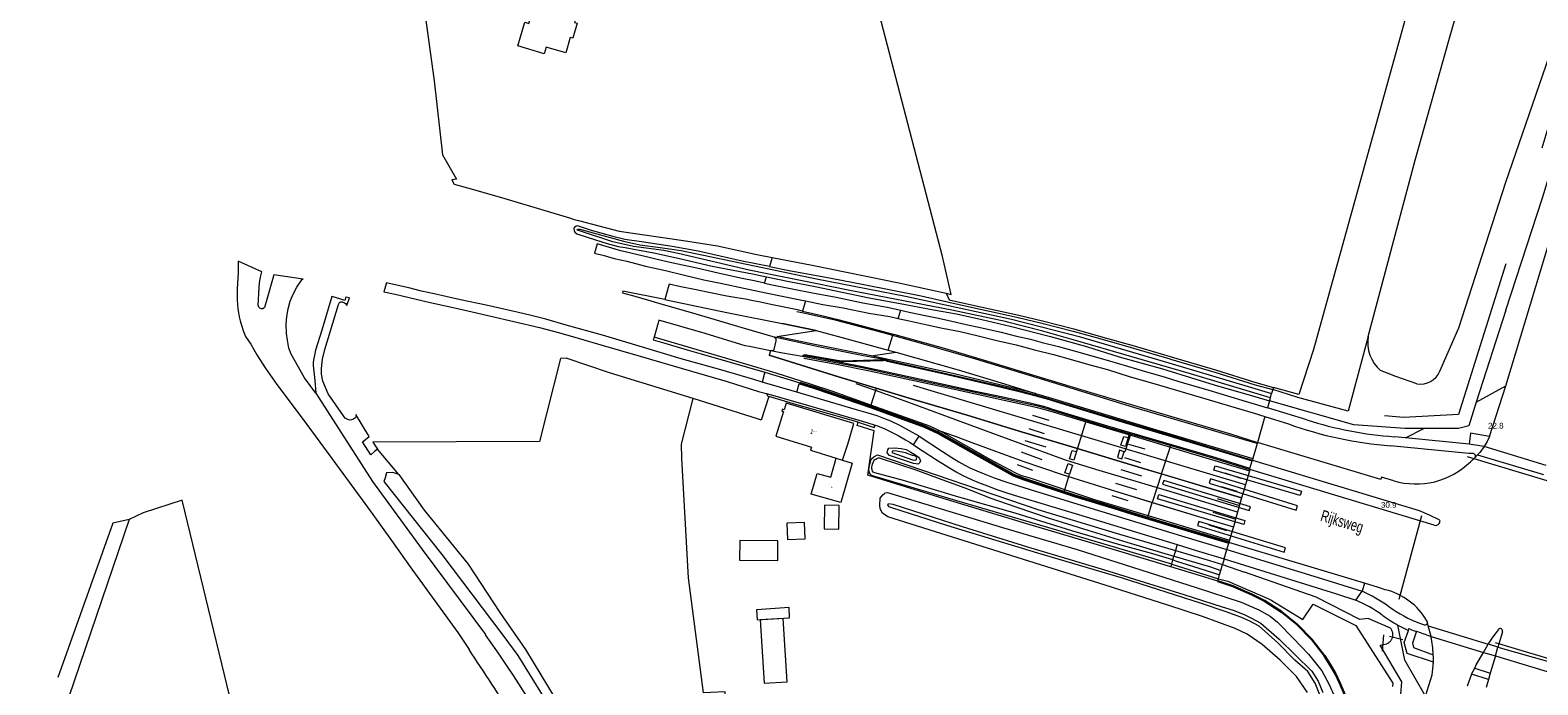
# Model space of a CAD drawing. Header units: metres. Extents: x 120324 to 133000, y 395500 to 402438.
# Tile 24 of 95: x 125677 to 126007, y 397859 to 398002. Entities that reach past the tile are written whole.
import ezdxf

# ---------------------------------------------------------------- set-up
doc = ezdxf.new("R2010")
doc.units = ezdxf.units.M
doc.linetypes.add('DGN2', pattern=[101.410184, 50.705092, -50.705092])
for name, color, linetype, lineweight, true_color in [('gg-afsc-hekwerk', 7, 'Continuous', 30, 0x00d228), ('gg-bbg-overig bouwwerk', 7, 'Continuous', 0, 0xff5000), ('gg-kntw-bovenkant insteek waterloop', 7, 'Continuous', 0, 0xa0a0ff), ('gg-kntw-greppel-droge sloot', 7, 'DGN2', 0, 0x00c8ff), ('gg-kwrk-duiker nz buis', 7, 'DGN2', 0, 0x969696), ('gt-grn-groengrens', 7, 'Continuous', 0, 0x96c800), ('gt-grn-weggrens', 7, 'Continuous', 0, 0x787878), ('gt-knt-lijn portaal', 7, 'Continuous', 13, 0x8dafbb), ('gx-grn-maaiveld', 7, 'Continuous', 0, 0xb88d57), ('gx-knt-lijn sensor', 7, 'Continuous', 0, 0xb88d57), ('gx-knt-lijn weginrichtingselement', 7, 'Continuous', 0, 0xb88d57), ('kenmerkpunt-x pandkandidaat', 7, 'Continuous', 0, 0xb88d57)]:
    doc.layers.add(name, color=color, linetype=linetype, lineweight=lineweight, true_color=true_color)
for name, color, linetype, lineweight in [('gg-anno-huisnummerreeks BGT', 7, 'Continuous', 13), ('gg-anno-openbare ruimte label', 7, 'Continuous', 13), ('gg-bbg-luifel en loopbrug', 1, 'DGN2', 0), ('gg-knt-verharding', 7, 'Continuous', 0), ('gg-knt-verharding nz', 7, 'DGN2', 0), ('gt-anno-nummer hm paal', 7, 'Continuous', 0)]:
    doc.layers.add(name, color=color, linetype=linetype, lineweight=lineweight)
doc.styles.add('StyleArial', font='arial.ttf')
doc.styles.add('Styledgn001', font='dgn001.shx')

msp = doc.modelspace()

# ---------------------------------------------------------------- linework, layer by layer
at = {"layer": 'gg-afsc-hekwerk', "flags": 128}
msp.add_lwpolyline([(125960.34, 397864.92), (125957.54, 397868.52), (125954.35, 397871.78), (125950.89, 397874.55), (125947.18, 397876.98), (125944.46, 397878.36), (125940.26, 397880.18), (125936.96, 397881.23)], dxfattribs=at)
at = {"layer": 'gg-afsc-hekwerk'}
msp.add_arc((125927.7, 397842.61), 39.54, 342.1396, 34.3512, dxfattribs=at)
at = {"layer": 'gg-bbg-luifel en loopbrug', "flags": 128}
for points in [[(125846.71, 397890.51), (125846.62, 397894.09), (125842.74, 397893.97), (125842.85, 397890.37), (125846.71, 397890.51)], [(125842.83, 397859.28), (125841.95, 397873.13), (125836.93, 397872.81), (125837.81, 397858.96), (125842.83, 397859.28)]]:
    msp.add_lwpolyline(points, dxfattribs=at)
at = {"layer": 'gg-bbg-overig bouwwerk', "flags": 128}
for points in [[(125854.1, 397892.66), (125854.18, 397897.8), (125850.98, 397897.85), (125850.9, 397892.71), (125854.1, 397892.66)], [(125840.74, 397885.77), (125840.79, 397890.07), (125832.44, 397890.16), (125832.39, 397885.86), (125840.74, 397885.77)], [(125843.35, 397873.22), (125843.21, 397875.47), (125836.1, 397875.01), (125836.24, 397872.77), (125843.35, 397873.22)]]:
    msp.add_lwpolyline(points, dxfattribs=at)
at = {"layer": 'gg-knt-verharding'}
for p, q in [((125996.39, 397912.93), (126000, 397924)), ((125947.28, 397917.3), (125952.42, 397915.64)), ((125956.45, 397916.55), (125947.82, 397919.13)), ((125972.64, 397903.46), (125945.65, 397911.61)), ((125978.02, 397912.61), (125975.62, 397912.85)), ((125991.93, 397911.21), (125978.02, 397912.61)), ((125995.24, 397910.69), (125991.93, 397911.21)), ((125992.25, 397907.36), (125992.7, 397907.78)), ((125992.7, 397907.78), (125993.21, 397908.26)), ((125984.3, 397893.49), (125943.97, 397905.67)), ((125969.03, 397880.81), (125939.42, 397889.74)), ((125978.65, 397870.51), (125978.77, 397870.89)), ((125981.28, 397871.99), (125982.15, 397871.72)), ((125980.41, 397870.3), (125983.61, 397869.17)), ((125999.23, 397870.2), (125998.44, 397867.55)), ((125995.08, 397865.69), (125997.69, 397864.96)), ((125997.69, 397864.96), (125996.57, 397861.16)), ((125998.44, 397867.55), (125998.24, 397866.85)), ((125992.47, 397860.94), (125993.16, 397862.27)), ((125993.16, 397862.27), (125996.57, 397861.16)), ((125996.57, 397861.16), (125996.15, 397859.73)), ((125992.47, 397860.94), (125991.53, 397858.3)), ((125996.15, 397859.73), (125992.47, 397860.94)), ((125996.15, 397859.73), (125995.65, 397858.01))]:
    msp.add_line(p, q, dxfattribs=at)
at = {"layer": 'gg-knt-verharding', "flags": 128}
for points in [[(126000, 397924), (126022.94, 398000), (126030.25, 398024.3), (126034.11, 398037.73), (126037.98, 398051.69), (126040.08, 398057.32), (126042.34, 398062.88), (126045.45, 398069.84)], [(125992.86, 397909.15), (125991.88, 397909.17), (125974.78, 397910.86)], [(125996.39, 397912.93), (125992.26, 397913.63), (125991.93, 397911.21)], [(125996.39, 397912.93), (125995.87, 397911.78), (125995.24, 397910.69)], [(125944.57, 397907.75), (125981.02, 397896.71), (125983.2, 397895.78), (125985.33, 397894.73), (125985.48, 397894.6), (125985.54, 397894.42)], [(125975.48, 397903.18), (125972.79, 397903.97), (125972.64, 397903.46)], [(125938.97, 397888.17), (125958.92, 397882.09), (125968.52, 397879.1)], [(125938.38, 397886.11), (125962.93, 397878.49), (125967.17, 397877.12)], [(125973.59, 397879.4), (125972.11, 397879.88), (125969.03, 397880.81)], [(125982.83, 397872.19), (125982.82, 397872.34), (125982.72, 397872.57)], [(125984.12, 397863.58), (125978.38, 397865.46), (125977.76, 397867.87), (125978.65, 397870.51)], [(125980.41, 397870.3), (125979.54, 397867.74), (125979.8, 397866.79), (125984.1, 397865.14)], [(125998.24, 397866.85), (125996.18, 397867.47), (125996.28, 397867.8)], [(125998.34, 397870.72), (125997.16, 397869.1), (125996.28, 397867.8)], [(125993.16, 397862.27), (125993.5, 397862.94), (125995.08, 397865.69)], [(125982.42, 397856.14), (125983.84, 397860.75), (125984.09, 397862.76)]]:
    msp.add_lwpolyline(points, dxfattribs=at)
at = {"layer": 'gg-knt-verharding'}
for centre, radius, start, end in [((125981.23, 397995.76), 85.14, 250.2266, 265.6595), ((125981.14, 397992.95), 80.29, 252.0867, 266.0543), ((125979.67, 397920.69), 18.33, 285.0002, 313.3298), ((125992.82, 397908.62), 0.53, 317.2643, 86.3163), ((125980.33, 397920.74), 18.22, 254.5615, 282.9361), ((125984.61, 397894.37), 0.929, 324.9866, 2.8353), ((125984.61, 397894.37), 0.931, 250.5647, 325.149), ((125953.1, 397845.59), 36.89, 54.8604, 65.2873), ((125970.11, 397865.23), 14.59, 30.178, 76.1987), ((125952.95, 397845.29), 34.86, 54.9704, 65.9345), ((125992.92, 397901.7), 31.91, 234.3763, 248.6109), ((125993.12, 397901.75), 34.43, 234.179, 240.9155), ((125993.14, 397901.75), 34.44, 240.885, 245.1188), ((125991.51, 397903.4), 34.92, 248.6167, 251.4678), ((125982.3, 397872.23), 0.529, 252.9939, 355.5799), ((125998.73, 397870.37), 0.525, 341.0717, 138.8316), ((125957.89, 397863.99), 26.23, 2.4914, 11.3811), ((125958.85, 397864), 25.28, 359.0476, 2.5735), ((125956.45, 397864.04), 27.68, 357.3405, 359.0494)]:
    msp.add_arc(centre, radius, start, end, dxfattribs=at)
at = {"layer": 'gg-knt-verharding nz'}
for p, q in [((126008.78, 397906.52), (125995.24, 397910.69)), ((125993.79, 397908.87), (125993.21, 397908.26)), ((125993.79, 397908.87), (126008.19, 397904.6)), ((125983.02, 397871.46), (125982.83, 397872.19)), ((125983.61, 397869.17), (125983.02, 397871.46)), ((125983.02, 397871.46), (125996.1, 397867.49)), ((125983.61, 397869.17), (125995.08, 397865.69)), ((125996.1, 397867.49), (125996.28, 397867.8)), ((125995.08, 397865.69), (125996.1, 397867.49)), ((125997.69, 397864.96), (125998.24, 397866.85)), ((125997.69, 397864.96), (126012.39, 397860.48)), ((125998.24, 397866.85), (126013.67, 397862.43))]:
    msp.add_line(p, q, dxfattribs=at)
at = {"layer": 'gg-knt-verharding nz', "flags": 128}
msp.add_lwpolyline([(125995.24, 397910.69), (125994.3, 397909.41), (125993.79, 397908.87)], dxfattribs=at)
at = {"layer": 'gg-kntw-bovenkant insteek waterloop'}
msp.add_line((125987.63, 398000), (126000, 398043.25), dxfattribs=at)
at = {"layer": 'gg-kntw-bovenkant insteek waterloop', "flags": 128}
for points in [[(125985.55, 397927.19), (125989.7, 397936.65), (126000, 397968.54), (126013.14, 398006.77), (126021.56, 398035.9)], [(125969.85, 397934.79), (125980.14, 397973.33), (125987.63, 398000)], [(125980.53, 397924.41), (125975.88, 397926.03), (125972.59, 397927.34)]]:
    msp.add_lwpolyline(points, dxfattribs=at)
at = {"layer": 'gg-kntw-bovenkant insteek waterloop'}
for centre, radius, start, end in [((125977.94, 397933.53), 8.18, 171.136, 229.1547), ((125981.26, 397929.02), 4.67, 261.0551, 336.8659)]:
    msp.add_arc(centre, radius, start, end, dxfattribs=at)
at = {"layer": 'gg-kntw-greppel-droge sloot'}
for p, q in [((126000, 397940.55), (125993.51, 397920.41)), ((125954.51, 397921.46), (125948.99, 397923.14)), ((125965.48, 397918.42), (125954.51, 397921.46)), ((125938.03, 397884.9), (125942.85, 397883.21))]:
    msp.add_line(p, q, dxfattribs=at)
at = {"layer": 'gg-kntw-greppel-droge sloot', "flags": 128}
for points in [[(126050.88, 398121.79), (126045.77, 398099.57), (126041.47, 398085.03), (126031.63, 398055.9), (126015.02, 398000), (126004.9, 397966.13), (126000, 397950.62)], [(126000, 397940.55), (126007.97, 397965.06), (126023.93, 398017.49), (126034.57, 398054.92), (126042.06, 398076.23)], [(126000, 397950.62), (125989.63, 397917.72), (125977.68, 397917.07), (125967.12, 397917.96), (125965.48, 397918.42)], [(125982.02, 397914.62), (125977.85, 397914.62), (125966.72, 397915.47), (125948.28, 397920.73)], [(125993.51, 397920.41), (125991.85, 397915.26), (125989.63, 397914.62), (125982.02, 397914.62)], [(125937.13, 397881.78), (125939.17, 397881.24), (125948.42, 397877.23), (125955.6, 397872.87), (125957.87, 397876.2), (125967.14, 397871.55), (125975.26, 397858.99), (125974.88, 397854.57), (125972.5, 397848.1)], [(125974.74, 397871), (125969.9, 397873.08), (125968.04, 397872.87), (125958.46, 397877.79), (125942.85, 397883.21)], [(125974.62, 397846.56), (125976.8, 397853.74), (125977.26, 397859.27), (125972.51, 397867.27), (125973.93, 397867.55)]]:
    msp.add_lwpolyline(points, dxfattribs=at)
at = {"layer": 'gg-kntw-greppel-droge sloot'}
msp.add_arc((125973.07, 397869.57), 2.19, 293.1164, 40.6345, dxfattribs=at)
at = {"layer": 'gg-kwrk-duiker nz buis'}
for p, q in [((125973.23, 397869.56), (125972.9, 397865.97)), ((125974.52, 397869.25), (125977.41, 397868.54))]:
    msp.add_line(p, q, dxfattribs=at)
at = {"layer": 'gt-grn-groengrens'}
for p, q in [((125969.85, 397934.79), (125965.48, 397918.42)), ((125993.51, 397920.41), (126000, 397924)), ((125978.02, 397912.61), (125982.02, 397914.62)), ((125969.03, 397880.81), (125968.52, 397879.1))]:
    msp.add_line(p, q, dxfattribs=at)
at = {"layer": 'gt-grn-groengrens', "flags": 128}
msp.add_lwpolyline([(125982.42, 397856.14), (125977.91, 397864.02), (125976.38, 397871.66)], dxfattribs=at)
at = {"layer": 'gt-grn-weggrens'}
msp.add_line((125967.17, 397877.12), (125968.52, 397879.1), dxfattribs=at)
at = {"layer": 'gt-knt-lijn portaal'}
for p, q in [((126009.01, 397903.18), (125991.58, 397908.46)), ((125981.54, 397895.53), (125976.59, 397877.27)), ((125997.65, 397867.84), (126015.91, 397862.34))]:
    msp.add_line(p, q, dxfattribs=at)
at = {"layer": 'gx-grn-maaiveld'}
for p, q in [((125837.85, 397946.42), (125838.27, 397947.83)), ((125846.78, 397942.55), (125846.18, 397940.33)), ((125867.06, 397938.71), (125867.63, 397940.52)), ((125864.88, 397931.79), (125865.98, 397935.3)), ((125839.58, 397931.6), (125839.17, 397931.62)), ((125844.93, 397922.62), (125837.33, 397924.8)), ((125845.53, 397924.6), (125845.47, 397924.41)), ((125949.13, 397923.62), (125948.99, 397923.14)), ((125948.28, 397920.73), (125947.82, 397919.13)), ((125948.28, 397920.73), (125948.47, 397921.37)), ((125948.47, 397921.37), (125948.74, 397922.29)), ((125948.99, 397923.14), (125948.74, 397922.29)), ((125947.28, 397917.3), (125945.65, 397911.61)), ((125924.7, 397904.72), (125926.74, 397910.9)), ((125757.88, 397904.56), (125753.18, 397910.09)), ((125853.53, 397908.14), (125854.94, 397907.7)), ((125944.01, 397905.87), (125944.5, 397907.57)), ((125944.57, 397907.75), (125944.5, 397907.57)), ((125924.7, 397904.72), (125922.66, 397898.48)), ((125943.97, 397905.67), (125944.01, 397905.87)), ((125921.65, 397895.27), (125922.66, 397898.48)), ((125927.71, 397887.97), (125927.37, 397886.73)), ((125928.06, 397889.25), (125927.71, 397887.97)), ((125938.38, 397886.11), (125938.97, 397888.17)), ((125938.97, 397888.17), (125939.36, 397889.55)), ((125939.47, 397889.93), (125939.42, 397889.74)), ((125926.73, 397884.38), (125926.9, 397884.99)), ((125926.9, 397884.99), (125927.15, 397885.9)), ((125926.9, 397884.99), (125937.13, 397881.78)), ((125927.15, 397885.9), (125927.37, 397886.73)), ((125937.66, 397883.63), (125938.03, 397884.9)), ((125938.38, 397886.11), (125938.03, 397884.9)), ((125936.96, 397881.23), (125937.13, 397881.78)), ((125937.13, 397881.78), (125937.37, 397882.62)), ((125937.37, 397882.62), (125937.66, 397883.63))]:
    msp.add_line(p, q, dxfattribs=at)
at = {"layer": 'gx-grn-maaiveld', "flags": 128}
for points in [[(126006.59, 398109.81), (126005.93, 398104.78), (125990.89, 398050.71), (125957.88, 397931.95), (125954.71, 397922.08), (125949.13, 397923.62)], [(125877.57, 397944.24), (125878.64, 397943.98), (125876.81, 397952.25), (125863.45, 398003.45), (125850.59, 398052.51), (125827.92, 398047.5), (125803.92, 398044.16), (125771.86, 398040.46), (125759.36, 398039.65)], [(125759.36, 398039.65), (125759.38, 398035.74), (125765.58, 397990.64), (125767.43, 397974.5), (125770.46, 397969.14), (125769.45, 397969.04), (125769.98, 397968.11), (125772.87, 397967.29), (125780.36, 397965.17), (125791.03, 397961.96), (125795.19, 397960.69), (125796.25, 397960.38), (125797.2, 397960.12), (125806.1, 397957.76), (125820.13, 397955.72), (125827.6, 397954.6), (125836.17, 397952.69), (125839.49, 397952.05)], [(125786.33, 398003.23), (125787.26, 398006.39), (125791.79, 398005.04), (125792.95, 398008.93), (125797.55, 398007.57), (125796.33, 398003.44), (125796.91, 398003.27), (125795.95, 398000), (125795.36, 398000.17), (125794.37, 397996.77), (125790.1, 397998.06), (125789.65, 397996.59), (125783.92, 397998.29), (125785.45, 398003.48), (125786.33, 398003.23)], [(125838.95, 397950.08), (125832.94, 397951.27), (125823.35, 397953.42), (125817.68, 397954.46), (125810.94, 397955.47), (125807.3, 397955.94), (125805.24, 397956.51), (125802.1, 397957.38), (125800.05, 397957.95), (125796.97, 397958.97), (125796.64, 397958.9), (125796.23, 397958.54), (125796.16, 397958.34), (125796.23, 397957.94), (125796.36, 397957.58), (125796.79, 397957.24), (125800.89, 397955.91), (125803.47, 397955.07), (125805.86, 397954.47), (125807.39, 397954.21), (125810.07, 397953.68), (125813.66, 397953.06), (125819.28, 397951.79), (125826.42, 397950.16), (125835.21, 397948.47), (125838.27, 397947.83)], [(125838.46, 397948.44), (125834.46, 397949.24), (125818.99, 397952.93), (125815.87, 397953.58), (125809.19, 397954.47), (125804.7, 397955.45), (125796.99, 397957.98), (125796.91, 397958), (125796.97, 397958.21), (125797.45, 397958.2), (125807.03, 397955.62), (125810.61, 397954.83), (125815.04, 397954.19), (125819.62, 397953.58), (125838.79, 397949.55)], [(125837.85, 397946.42), (125835.94, 397946.83), (125832.61, 397947.53), (125827.7, 397948.62), (125823.04, 397949.67), (125818.51, 397950.63), (125815.6, 397951.31), (125811.12, 397952.42), (125806.4, 397953.52), (125801.23, 397955.01), (125800.69, 397953), (125802.8, 397952.47), (125805, 397951.84), (125807.71, 397951.22), (125811.81, 397950.17), (125816.17, 397949.16), (125820.32, 397948.17), (125824.61, 397947.15), (125828.59, 397946.33), (125833.33, 397945.33), (125838.16, 397944.3), (125845.63, 397942.77), (125846.78, 397942.55)], [(125727.9, 397948.92), (125722.74, 397951.22), (125722.72, 397948.71), (125722.55, 397945.23), (125722.54, 397943.83), (125722.55, 397942.76), (125722.62, 397941.77), (125722.7, 397940.85), (125722.84, 397939.92), (125722.99, 397939.05), (125723.16, 397938.18), (125723.44, 397937.24), (125723.9, 397935.83), (125724.38, 397934.73), (125725.5, 397933.11), (125726.85, 397930.75), (125728.68, 397927.94), (125731.23, 397924.24), (125736.99, 397916.62), (125743.26, 397908.05), (125750.44, 397898.27), (125752.16, 397895.87), (125756.28, 397890.12), (125760.74, 397883.89), (125770.78, 397870.01), (125773.23, 397866.3)], [(125839.49, 397952.05), (125839.1, 397950.56), (125838.95, 397950.08)], [(125838.95, 397950.08), (125843.27, 397949.22), (125852.44, 397947.51), (125859.56, 397946.12), (125872.08, 397943.63), (125878.16, 397942.27), (125883.67, 397941.04), (125888.72, 397939.96), (125893.33, 397938.95), (125898.5, 397937.7), (125905.37, 397935.93), (125911.68, 397934.15), (125918.53, 397932.21), (125926.48, 397929.89), (125926.65, 397929.84), (125936.3, 397927), (125945.15, 397924.2), (125948.99, 397923.14)], [(125839.49, 397952.05), (125848.28, 397950.35), (125867.26, 397946.51), (125877.57, 397944.24)], [(125736.99, 397947.33), (125730.55, 397948.23), (125729.04, 397942.86), (125728.48, 397941.11), (125728.16, 397940.83), (125727.82, 397940.83), (125727.51, 397940.96), (125727.27, 397941.19), (125727.09, 397941.62), (125727.32, 397945.42), (125727.44, 397946.53), (125727.62, 397947.76), (125727.9, 397948.92)], [(125739.71, 397922.37), (125737.28, 397925.76), (125734.3, 397930.92), (125733.81, 397932.22), (125733.5, 397933.95), (125733.34, 397935.42), (125733.25, 397937.49), (125733.39, 397939.1), (125733.7, 397940.83), (125734.13, 397942.48), (125734.77, 397944.05), (125735.59, 397945.54), (125736.54, 397946.96), (125736.68, 397947.19), (125736.85, 397947.29), (125736.99, 397947.33)], [(125838.27, 397947.83), (125843.22, 397946.79), (125848.9, 397945.71), (125860.73, 397943.23), (125868.69, 397941.77), (125874.83, 397940.63), (125879.84, 397939.73), (125885.37, 397938.46), (125891.61, 397937.05), (125900.38, 397934.77), (125908.29, 397932.54), (125915.39, 397930.31), (125924.91, 397927.68), (125925.84, 397927.4), (125936.21, 397924.21), (125944.57, 397921.8), (125948.28, 397920.73)], [(125948.47, 397921.37), (125930.98, 397926.58), (125926, 397928.03), (125906.85, 397933.57), (125898.69, 397935.94), (125891, 397937.92), (125890.87, 397937.97), (125878.81, 397940.52), (125856.17, 397944.89), (125849.02, 397946.32), (125838.46, 397948.44)], [(125838.79, 397949.55), (125849.23, 397947.36), (125868.71, 397943.58), (125891.87, 397938.58), (125898.39, 397936.86), (125906.66, 397934.74), (125926.25, 397929), (125935.1, 397926.41), (125948.74, 397922.29)], [(125753.18, 397910.09), (125752.57, 397909.58), (125751.73, 397908.87), (125749.96, 397911.72), (125750.61, 397912.27), (125751.41, 397912.93), (125748.51, 397917.68), (125748.52, 397917.35), (125748.44, 397917.03), (125748.26, 397916.87), (125747.98, 397916.72), (125747.51, 397916.53), (125747.1, 397916.49), (125746.75, 397916.58), (125746.18, 397916.88), (125745.76, 397917.39), (125742.4, 397922.21), (125741.26, 397924.96), (125741, 397926.49), (125741, 397927.8), (125741.12, 397929.15), (125741.17, 397929.82), (125741.67, 397931.95), (125744.67, 397941.74), (125744.93, 397942.23), (125745.21, 397942.35), (125745.52, 397942.32), (125746, 397942.16), (125746.24, 397941.99), (125746.38, 397941.77), (125746.51, 397941.52), (125747.07, 397943.2), (125746.3, 397943.37), (125746.09, 397942.6), (125744.06, 397943.27), (125743.23, 397943.5), (125741.02, 397936.18), (125739.69, 397931.79), (125739.3, 397929.95), (125739.15, 397929.13), (125739.17, 397928.41), (125739.5, 397925.16), (125739.71, 397922.37)], [(125837.33, 397924.8), (125835.54, 397925.33), (125828.3, 397927.46), (125819.66, 397929.91), (125811.15, 397932.43), (125802.42, 397935.02), (125794.5, 397937.21), (125790.04, 397938.54), (125786.82, 397939.36), (125784.02, 397940.02), (125782.44, 397940.39), (125776.96, 397941.6), (125771.39, 397942.75), (125768.15, 397943.48), (125765.61, 397944.07), (125762.82, 397944.69), (125760.04, 397945.4), (125755.76, 397946.37), (125755.19, 397946.5), (125754.59, 397944.55), (125757.09, 397944.01), (125764.74, 397942.23), (125768.43, 397941.4), (125772.97, 397940.37), (125783.01, 397938.02), (125788.65, 397936.75), (125792.83, 397935.64), (125797.11, 397934.39), (125802.54, 397932.8), (125810.13, 397930.58), (125819.59, 397927.86), (125826.95, 397925.7), (125829.68, 397924.89), (125836.56, 397922.77), (125838.29, 397922.27)], [(125816.02, 397942.83), (125806.88, 397944.69), (125806.76, 397944.28), (125807.29, 397944.16), (125808.95, 397943.72), (125813, 397942.54), (125815.72, 397941.76), (125822.08, 397939.93), (125832.68, 397936.77), (125839.7, 397934.77)], [(125846.18, 397940.33), (125845.04, 397940.57), (125839.27, 397941.78), (125837.01, 397942.24), (125835.39, 397942.57), (125833.68, 397942.93), (125831.79, 397943.25), (125829.61, 397943.59), (125825.67, 397944.37), (125822.51, 397945.03), (125819.55, 397945.62), (125816.98, 397946.19), (125816.91, 397945.96), (125816.02, 397942.83)], [(125837.85, 397946.42), (125839.49, 397946.06), (125843.93, 397945.2), (125848.35, 397944.32), (125853.52, 397943.35), (125859.36, 397942.16), (125864.66, 397941.18), (125867.63, 397940.52)], [(125877.57, 397944.24), (125878.26, 397942.76), (125883.78, 397941.53), (125888.83, 397940.45), (125893.46, 397939.44), (125898.62, 397938.18), (125905.5, 397936.41), (125911.81, 397934.63), (125918.67, 397932.69), (125926.6, 397930.37), (125926.79, 397930.32), (125936.45, 397927.48), (125945.3, 397924.68), (125949.13, 397923.62)], [(125816.02, 397942.83), (125818.43, 397942.34), (125830, 397939.94), (125841.7, 397937.59), (125849.16, 397936.05), (125854.53, 397934.6), (125864.88, 397931.79)], [(125846.18, 397940.33), (125850.67, 397939.3), (125853.57, 397938.54), (125857.81, 397937.46), (125865.98, 397935.3)], [(125846.78, 397942.55), (125850.62, 397941.77), (125855.02, 397941.01), (125860.68, 397939.87), (125865.24, 397939.11), (125867.06, 397938.71)], [(125867.63, 397940.52), (125868.81, 397940.25), (125872.65, 397939.43), (125875.89, 397938.8), (125878.8, 397938.09), (125881.95, 397937.42), (125885.41, 397936.64), (125889.61, 397935.74), (125892.99, 397934.83), (125895.99, 397934.17), (125898.55, 397933.46), (125902.18, 397932.59), (125905.57, 397931.6), (125913.33, 397929.47), (125921.16, 397927.12), (125925.44, 397925.84), (125928.47, 397924.94), (125935.02, 397923.04), (125942.24, 397920.85), (125947.82, 397919.13)], [(125839.17, 397931.62), (125834.57, 397932.55), (125833.65, 397932.73), (125832.7, 397933), (125824.87, 397935.41), (125814.77, 397938.34), (125814.58, 397937.76), (125813.69, 397934.63), (125813.53, 397934.06), (125816.05, 397933.27), (125820.93, 397931.84), (125824.01, 397930.99), (125830.32, 397929.17), (125837.93, 397927)], [(125867.06, 397938.71), (125869.5, 397938.17), (125873.44, 397937.33), (125876.81, 397936.59), (125880.65, 397935.82), (125884.6, 397934.91), (125888.64, 397933.89), (125892.86, 397932.93), (125896.89, 397931.87), (125901.08, 397930.83), (125905.19, 397929.65), (125909, 397928.6), (125912.87, 397927.53), (125917.58, 397926.03), (125922.99, 397924.46), (125928.68, 397922.84), (125934.39, 397921.11), (125939.77, 397919.55), (125944.75, 397918.09), (125947.28, 397917.3)], [(125839.7, 397934.77), (125840.04, 397934.64), (125840.32, 397934.43), (125840.34, 397934.2), (125840.35, 397933.81), (125839.91, 397931.9), (125839.84, 397931.67), (125839.58, 397931.6)], [(125839.7, 397934.77), (125849.63, 397932.54), (125859.13, 397930.67), (125861.13, 397930.31), (125864.12, 397929.77)], [(125865.98, 397935.3), (125866.33, 397935.2), (125877.12, 397932.18), (125886.6, 397929.35), (125896.71, 397926.3), (125908.46, 397922.71), (125916.09, 397920.48), (125926.15, 397917.49), (125939.74, 397913.45), (125945.65, 397911.61)], [(125839.17, 397931.62), (125838.86, 397930.68), (125854.06, 397925.91), (125862.25, 397923.46)], [(125839.58, 397931.6), (125841.43, 397931.25), (125846.49, 397930.4)], [(125846.49, 397930.4), (125846.34, 397930.53), (125846.4, 397930.73), (125846.41, 397930.78), (125846.67, 397930.83), (125854.17, 397929.48), (125854.38, 397929.43), (125855.07, 397929.46), (125863.84, 397929.73), (125864.12, 397929.77)], [(125846.49, 397930.4), (125849.99, 397929.75), (125859.24, 397927.95), (125871.71, 397925.24), (125883.57, 397922.64), (125890.33, 397921.21), (125893.21, 397920.57), (125895.93, 397919.97), (125897.66, 397919.57), (125898.86, 397919.25), (125899.86, 397918.94), (125900.82, 397918.64), (125912.86, 397914.96), (125923.73, 397911.79), (125926.74, 397910.9)], [(125944.01, 397905.87), (125936.59, 397908.2), (125912.91, 397915.15), (125900.88, 397918.83), (125899.92, 397919.13), (125898.91, 397919.44), (125897.7, 397919.76), (125895.98, 397920.16), (125893.25, 397920.77), (125890.37, 397921.4), (125883.61, 397922.84), (125871.75, 397925.44), (125859.28, 397928.14), (125850.02, 397929.94), (125846.58, 397930.59), (125846.67, 397930.63), (125854.13, 397929.28), (125854.36, 397929.23), (125855.07, 397929.26), (125863.86, 397929.53), (125864.1, 397929.56), (125864.65, 397929.4), (125876.84, 397926.64), (125889.3, 397923.78), (125893.22, 397922.82), (125895.78, 397922.18), (125899.35, 397921.18), (125902.68, 397920.17), (125915.03, 397916.43), (125927.51, 397912.71), (125939.48, 397909.08), (125944.5, 397907.57)], [(125864.88, 397931.79), (125866.54, 397931.34), (125880.2, 397927.49), (125890.32, 397924.44), (125897.15, 397922.28), (125897.07, 397922.02)], [(125822.25, 397921.18), (125803.98, 397926.81), (125794.49, 397929.99), (125793.26, 397929.92), (125788.65, 397911.81), (125752.18, 397911.68), (125753.18, 397910.09)], [(125837.93, 397927), (125837.86, 397926.78), (125837.33, 397924.8)], [(125837.93, 397927), (125844.44, 397924.96), (125845.53, 397924.6)], [(125864.12, 397929.77), (125864.7, 397929.6), (125876.89, 397926.83), (125889.34, 397923.97), (125893.27, 397923.02), (125895.83, 397922.37), (125897.07, 397922.02)], [(125844.93, 397922.62), (125845.46, 397924.4), (125845.47, 397924.41)], [(125845.47, 397924.41), (125848.6, 397923.47), (125852.19, 397922.22), (125861.2, 397919.15), (125867.13, 397916.96), (125872.77, 397914.95), (125875.72, 397913.55), (125884.65, 397908.55), (125892.06, 397904.38), (125892.4, 397904.24), (125894.37, 397903.52), (125905.56, 397899.77), (125914.27, 397897.17), (125917.98, 397895.97), (125925.17, 397893.79), (125934.65, 397890.97), (125939.36, 397889.55)], [(125845.53, 397924.6), (125845.59, 397924.8), (125848.73, 397923.85), (125852.32, 397922.6), (125861.04, 397919.63)], [(125845.53, 397924.6), (125848.66, 397923.66), (125852.25, 397922.41), (125861.26, 397919.34), (125867.2, 397917.15), (125872.84, 397915.14), (125875.81, 397913.72), (125884.75, 397908.72), (125892.15, 397904.56), (125892.47, 397904.43), (125894.44, 397903.7), (125905.62, 397899.96), (125914.33, 397897.36), (125918.04, 397896.16), (125925.23, 397893.98), (125934.71, 397891.16), (125939.42, 397889.74)], [(125739.71, 397922.37), (125752.11, 397903.07), (125762.97, 397888.2), (125776.87, 397869.57)], [(125816.7, 397806.6), (125833.38, 397814.61), (125823.11, 397835.5), (125824.65, 397836.18), (125829.44, 397850.91), (125829.27, 397857.07), (125824.48, 397856.81), (125821.23, 397881.98), (125819.77, 397908.08), (125819.68, 397911.25), (125822.25, 397921.18)], [(125838.82, 397921.61), (125837.15, 397916.46), (125836.95, 397916.52), (125836.56, 397916.68), (125822.25, 397921.18)], [(125838.82, 397921.61), (125838.57, 397921.68), (125838.29, 397922.27)], [(125838.29, 397922.27), (125845.71, 397920.15), (125852.18, 397918.29), (125858.5, 397916.48), (125859.91, 397916.05), (125860.25, 397915.95), (125862.03, 397915.38)], [(125858.35, 397916.01), (125851.9, 397917.86), (125845.43, 397919.71), (125842.19, 397920.64), (125838.82, 397921.61)], [(125871.65, 397912.99), (125867.46, 397915.27), (125865.47, 397916.22), (125863.94, 397916.85), (125862.49, 397917.38), (125860.52, 397917.98), (125858, 397918.76), (125852.31, 397920.43), (125844.93, 397922.62)], [(125862.25, 397923.46), (125862.09, 397922.95), (125861.09, 397919.78), (125861.04, 397919.63)], [(125862.25, 397923.46), (125869.46, 397921.31), (125882.18, 397917.53), (125893.52, 397914.08), (125905.08, 397910.6), (125920.44, 397905.99), (125924.7, 397904.72)], [(125897.07, 397922.02), (125899.4, 397921.38), (125902.74, 397920.36), (125915.09, 397916.62), (125927.57, 397912.9), (125939.54, 397909.27), (125944.57, 397907.75)], [(125854.94, 397907.7), (125855.98, 397910.97), (125856.28, 397911.97), (125857.42, 397915.76), (125842.62, 397920.22), (125842.12, 397918.73), (125841.79, 397918.9), (125841.65, 397918.44), (125841.99, 397918.33), (125840.31, 397912.99), (125848.11, 397910.53), (125847.92, 397909.91), (125853.53, 397908.14)], [(125861.04, 397919.63), (125861.33, 397919.53), (125867.26, 397917.34), (125872.92, 397915.32), (125875.9, 397913.9)], [(125926.73, 397884.38), (125914.59, 397888.05), (125895.23, 397893.81), (125876.94, 397899.37), (125860.42, 397904.42), (125861.8, 397914.11), (125858.11, 397915.32), (125858.35, 397916.01)], [(125858.35, 397916.01), (125861.85, 397914.84), (125862.03, 397915.38)], [(125862.03, 397915.38), (125862.59, 397915.2), (125864.15, 397914.56), (125865.78, 397913.74), (125867.07, 397913.08), (125868.66, 397912.19), (125869.7, 397911.61), (125870.43, 397911.06)], [(125875.9, 397913.9), (125875.94, 397914.18), (125879.54, 397912.99), (125883.19, 397911.61), (125894.37, 397907.51), (125902.94, 397904.56), (125914.58, 397900.92), (125922.66, 397898.48)], [(125875.9, 397913.9), (125884.85, 397908.9), (125892.24, 397904.74), (125892.54, 397904.61), (125894.51, 397903.89), (125905.68, 397900.15), (125914.39, 397897.55), (125918.1, 397896.35), (125921.65, 397895.27)], [(125868.82, 397910.02), (125869.83, 397909.48), (125870.76, 397908.98), (125871.51, 397908.39), (125871.76, 397908.06), (125871.95, 397907.57), (125871.85, 397907.21), (125871.43, 397906.82), (125870.4, 397907), (125865.15, 397908.73), (125864.67, 397909.31), (125864.84, 397909.99), (125865.05, 397910.34), (125866.32, 397910.45), (125867.7, 397910.3), (125868.82, 397910.02)], [(125870.43, 397911.06), (125871.07, 397912.08), (125871.65, 397912.99)], [(125870.43, 397911.06), (125872.54, 397909.72), (125875.27, 397907.95), (125877.95, 397906.29), (125879.79, 397905.2), (125881.25, 397904.39), (125883.23, 397903.45), (125884.64, 397902.84), (125887.17, 397901.86), (125888.46, 397901.4), (125890.43, 397900.71), (125892.42, 397900.05), (125906.52, 397895.81), (125919.17, 397891.95), (125928.06, 397889.25)], [(125871.65, 397912.99), (125876.58, 397909.74), (125878.8, 397908.28), (125880.38, 397907.38), (125881.66, 397906.63), (125882.77, 397906.07), (125884.28, 397905.37), (125886.27, 397904.55), (125888.08, 397903.83), (125890.86, 397902.9), (125897.14, 397900.92), (125911.62, 397896.47), (125929.03, 397891.18), (125938.97, 397888.17)], [(125926.74, 397910.9), (125936.53, 397908.01), (125943.97, 397905.67)], [(125945.65, 397911.61), (125945.57, 397911.33), (125944.65, 397908.05), (125944.57, 397907.75)], [(125854.94, 397907.7), (125857.02, 397907.04), (125854.56, 397898.46), (125848.07, 397900.31), (125849.34, 397904.82), (125852.35, 397903.98), (125853.53, 397908.14)], [(125926.9, 397884.99), (125924.99, 397885.59), (125901.8, 397892.42), (125879.93, 397898.86), (125861.24, 397904.4), (125860.8, 397904.95), (125860.66, 397905.71), (125860.85, 397906.87), (125861.18, 397907.93), (125861.77, 397908.46), (125862.59, 397908.89), (125897.65, 397896.9), (125915.46, 397891.55), (125927.71, 397887.97)], [(125927.15, 397885.9), (125922.75, 397887.25), (125915.55, 397889.19), (125905.07, 397892.3), (125892.66, 397896.1), (125880.34, 397899.66), (125868.25, 397903.3), (125861.97, 397904.94), (125861.63, 397905.1), (125861.48, 397905.35), (125861.39, 397905.6), (125861.3, 397905.82), (125861.34, 397906.16), (125861.4, 397906.56), (125861.46, 397906.85), (125861.73, 397907.56), (125861.92, 397907.76), (125862.16, 397907.93), (125862.4, 397908.07), (125862.55, 397908.13), (125862.75, 397908.22), (125862.92, 397908.21), (125870.93, 397905.62), (125876.02, 397903.73), (125882.27, 397901.42), (125887.1, 397899.48), (125892.82, 397897.49), (125899.92, 397895.13), (125908.54, 397892.44), (125917.1, 397889.81), (125925.39, 397887.32), (125927.37, 397886.73)], [(125866.78, 397909.71), (125866.15, 397909.76), (125865.83, 397909.72), (125865.74, 397909.53), (125865.72, 397909.39), (125870.24, 397907.82), (125870.73, 397907.74), (125871.01, 397907.81), (125871.07, 397908), (125871.09, 397908.12), (125871.13, 397908.22), (125871.07, 397908.39), (125870.87, 397908.56), (125870.33, 397908.74), (125870.25, 397908.76), (125868.67, 397909.3), (125866.78, 397909.71)], [(125757.88, 397904.56), (125756.57, 397904.99), (125755.21, 397904.92), (125754.88, 397903.89), (125754.62, 397903.09), (125767.28, 397887.06), (125780.63, 397869.48), (125783.88, 397864.99), (125792.26, 397851.42), (125796.41, 397844.35), (125800.97, 397835.13), (125802.09, 397835.82), (125803.23, 397836.52)], [(125757.88, 397904.56), (125763.41, 397896.81), (125773.07, 397884.99), (125779.95, 397874.39), (125785.55, 397866.31), (125793.99, 397852.48), (125797.99, 397845.42), (125803.23, 397836.52)], [(125924.7, 397904.72), (125939.45, 397900.31), (125942.2, 397899.47)], [(125943.97, 397905.67), (125943.88, 397905.38), (125943.45, 397903.84), (125943.01, 397902.31), (125942.2, 397899.47)], [(125956.62, 397856.93), (125954.18, 397860.44), (125950.64, 397863.96), (125946.7, 397867.43), (125943.37, 397869.66), (125940.75, 397870.91), (125933.63, 397873.54), (125926.05, 397875.98), (125912.34, 397880.4), (125864.84, 397895.35), (125863.69, 397896.12), (125863.15, 397897.11), (125863.06, 397897.85), (125863.16, 397899.39), (125863.4, 397899.78), (125863.7, 397900.12), (125863.99, 397900.39), (125864.26, 397900.56), (125864.78, 397900.64), (125889.93, 397892.98), (125906.24, 397888.2), (125932.28, 397879.9), (125942.1, 397876.68), (125945.95, 397875.02), (125948.41, 397873.62), (125950.05, 397872.27), (125953.57, 397868.73), (125956.78, 397865.32), (125959.75, 397861.63), (125961.3, 397858.65), (125962.61, 397855.91)], [(125726.57, 397832.69), (125719.77, 397860.81), (125710.52, 397899.01), (125701.94, 397896.21), (125698.9, 397894.72)], [(125959.3, 397856.42), (125958.27, 397858.94), (125956.66, 397861.5), (125953.83, 397863.99), (125950.1, 397867.77), (125946.03, 397871.44), (125943.99, 397872.53), (125942.05, 397873.42), (125938.57, 397874.6), (125933.43, 397876.39), (125916.11, 397881.92), (125897.66, 397887.35), (125877.75, 397893.42), (125865.71, 397897.27), (125865.1, 397897.5), (125864.79, 397897.94), (125864.95, 397898.24), (125865.9, 397898.12), (125881.1, 397893.23), (125895.35, 397888.8), (125912.23, 397883.75), (125929.57, 397878.31), (125937.93, 397875.64), (125940.35, 397874.91), (125942.72, 397873.96), (125944.38, 397873.2), (125946.4, 397872.05), (125950.39, 397868.57), (125957.52, 397861.59), (125958.92, 397859.4), (125959.94, 397856.91)], [(125922.66, 397898.48), (125932.77, 397895.42), (125940.39, 397893.14)], [(125942.2, 397899.47), (125941.3, 397896.33), (125940.86, 397894.79), (125940.39, 397893.14)], [(125698.9, 397894.72), (125677.25, 397831.1)], [(125698.9, 397894.72), (125695.35, 397893.91), (125683.31, 397860.23)], [(125921.65, 397895.27), (125925.28, 397894.17), (125934.77, 397891.35), (125939.47, 397889.93)], [(125940.39, 397893.14), (125939.99, 397891.73), (125939.55, 397890.2), (125939.47, 397889.93)], [(125927.71, 397887.97), (125935.16, 397885.8), (125938.03, 397884.9)], [(125928.06, 397889.25), (125932, 397888.05), (125938.38, 397886.11)], [(125939.36, 397889.55), (125939.4, 397889.7), (125939.42, 397889.74)], [(125936.96, 397881.23), (125933.21, 397882.42), (125926.73, 397884.38)], [(125927.15, 397885.9), (125927.95, 397885.65), (125932.82, 397884.11), (125936.07, 397883.07), (125937.37, 397882.62)], [(125927.37, 397886.73), (125927.65, 397886.64), (125935.35, 397884.36), (125937.66, 397883.63)], [(125960.34, 397864.92), (125957.54, 397868.52), (125954.35, 397871.78), (125950.89, 397874.55), (125947.18, 397876.98), (125944.46, 397878.36), (125940.26, 397880.18), (125936.96, 397881.23)]]:
    msp.add_lwpolyline(points, dxfattribs=at)
at = {"layer": 'gx-grn-maaiveld'}
for centre, radius, start, end in [((125525.57, 397691.86), 307.78, 28.8384, 35.265), ((125428.49, 397633.56), 415.95, 31.5229, 34.0252), ((125927.7, 397842.61), 39.54, 342.1396, 34.3512)]:
    msp.add_arc(centre, radius, start, end, dxfattribs=at)
at = {"layer": 'gx-knt-lijn sensor', "linetype": 'Continuous', "lineweight": 0, "flags": 128}
for points in [[(125908.1, 397916.23), (125906.1, 397909.61), (125905.49, 397907.73), (125904.54, 397908.04), (125905.14, 397909.87), (125906.1, 397909.61)], [(125917.86, 397913.33), (125916.68, 397909.54), (125916.49, 397909.57), (125915.52, 397909.92), (125915.02, 397908.28), (125915.96, 397908.03), (125916.49, 397909.57)], [(125917.56, 397913.33), (125917.37, 397912.69), (125916.79, 397910.69), (125915.81, 397911.03), (125916.44, 397912.93), (125917.37, 397912.69)], [(125903.47, 397901.03), (125904.57, 397904.69), (125903.55, 397904.98), (125904.23, 397907.01), (125905.21, 397906.65), (125904.57, 397904.69)], [(125955.31, 397900.96), (125955.02, 397899.98), (125936.13, 397905.51), (125936.41, 397906.47), (125955.31, 397900.96)], [(125943.86, 397896.68), (125944.12, 397897.55), (125925.17, 397903.31), (125924.9, 397902.44), (125943.86, 397896.68)], [(125935.36, 397903.65), (125935.07, 397902.71), (125954.11, 397896.81), (125954.4, 397897.75), (125935.36, 397903.65)], [(125923.83, 397899.26), (125924.1, 397900.18), (125942.92, 397894.53), (125942.65, 397893.62), (125923.83, 397899.26)], [(125951.51, 397887.61), (125951.79, 397888.53), (125932.81, 397894.33), (125932.51, 397893.4), (125951.51, 397887.61)]]:
    msp.add_lwpolyline(points, dxfattribs=at)
at = {"layer": 'gx-knt-lijn weginrichtingselement', "linetype": 'Continuous', "lineweight": 0}
for p, q in [((125849.16, 397936.05), (125841.7, 397937.59)), ((125840.52, 397934.79), (125849.16, 397936.05)), ((125849.16, 397936.05), (125854.53, 397934.6)), ((125854.53, 397934.6), (125864.88, 397931.79)), ((125854.06, 397925.91), (125838.86, 397930.68)), ((125861.15, 397930.55), (125866.54, 397931.34)), ((125864.88, 397931.79), (125866.54, 397931.34)), ((125866.54, 397931.34), (125880.2, 397927.49)), ((125880.2, 397927.49), (125890.32, 397924.44)), ((125862.25, 397923.46), (125854.06, 397925.91)), ((125862.09, 397922.95), (125857.92, 397924.44)), ((125890.32, 397924.44), (125897.15, 397922.28)), ((125869.46, 397921.31), (125862.25, 397923.46)), ((125882.18, 397917.53), (125869.46, 397921.31)), ((125893.52, 397914.08), (125882.18, 397917.53)), ((125896.49, 397917.54), (125900.04, 397916.47)), ((125905.08, 397910.6), (125893.52, 397914.08)), ((125895.62, 397914.62), (125899.04, 397913.54)), ((125879.54, 397912.99), (125883.19, 397911.61)), ((125883.19, 397911.61), (125894.37, 397907.51)), ((125894.78, 397912.04), (125899.34, 397910.62)), ((125920.44, 397905.99), (125905.08, 397910.6)), ((125917.44, 397911.21), (125921, 397910.22)), ((125893.96, 397909.52), (125898.53, 397907.84)), ((125894.37, 397907.51), (125902.94, 397904.56)), ((125916.55, 397908.3), (125920.11, 397907.2)), ((125893.14, 397906.8), (125896.47, 397905.56)), ((125902.94, 397904.56), (125914.58, 397900.92)), ((125915.78, 397905.68), (125920.29, 397904.26)), ((125939.45, 397900.31), (125920.44, 397905.99)), ((125938.55, 397904.95), (125941.99, 397903.81)), ((125914.58, 397900.92), (125932.77, 397895.42)), ((125914.61, 397902.69), (125919.2, 397901.3)), ((125937.7, 397901.95), (125941.11, 397900.95)), ((125913.79, 397900.02), (125917.32, 397898.93)), ((125936.82, 397899.34), (125941.75, 397897.82)), ((125942.2, 397899.47), (125939.45, 397900.31)), ((125932.77, 397895.42), (125940.39, 397893.14)), ((125935.88, 397896.33), (125940.92, 397894.8)), ((125935.02, 397893.56), (125938.9, 397892.36))]:
    msp.add_line(p, q, dxfattribs=at)
at = {"layer": 'gx-knt-lijn weginrichtingselement', "linetype": 'Continuous', "lineweight": 0, "flags": 128}
for points in [[(125945.57, 397911.33), (125944.56, 397911.64), (125918.59, 397919.27), (125900.84, 397924.7), (125884.07, 397929.78), (125872.21, 397933.22), (125863.81, 397935.6), (125853.62, 397938.24), (125846.77, 397939.78), (125844.95, 397940.17)], [(125861.09, 397919.78), (125852.8, 397922.74), (125847.93, 397924.36), (125840.37, 397926.71), (125830.56, 397929.66), (125813.69, 397934.63)], [(125861.15, 397930.55), (125847.39, 397933.31), (125840.92, 397934.66), (125840.52, 397934.79)], [(125897.15, 397922.28), (125887.2, 397924.74), (125879.02, 397926.65), (125868.31, 397929.04), (125861.15, 397930.55)], [(125846.47, 397930.03), (125853.56, 397928.7), (125860.83, 397927.26), (125868.86, 397925.52), (125879.07, 397923.3), (125890.28, 397920.87), (125893.26, 397920.21), (125895.98, 397919.63), (125897.51, 397919.27), (125898.85, 397918.89), (125900.7, 397918.38), (125909.68, 397915.65), (125919.67, 397912.66), (125929.47, 397909.72), (125943.88, 397905.38)], [(125943.01, 397902.31), (125928.17, 397906.75), (125908.67, 397912.63), (125893.31, 397917.22), (125874.32, 397922.91), (125870.45, 397924.05)], [(125941.3, 397896.33), (125927.2, 397900.62), (125911.06, 397905.48), (125903.91, 397907.68), (125892.74, 397911.71), (125881.43, 397915.92), (125870.01, 397920.12), (125862.09, 397922.95)], [(125897.15, 397922.28), (125900.61, 397921.28), (125910.74, 397918.21), (125923.57, 397914.36), (125939.19, 397909.67), (125944.65, 397908.05)], [(125875.94, 397914.18), (125874.04, 397915.15), (125861.09, 397919.78)], [(125939.55, 397890.2), (125939.39, 397890.24), (125924.94, 397894.59), (125910.08, 397899.06), (125896.15, 397903.69), (125893.93, 397904.4), (125892.64, 397904.98), (125887.22, 397907.86), (125876.68, 397913.81), (125875.94, 397914.18)]]:
    msp.add_lwpolyline(points, dxfattribs=at)

# ---------------------------------------------------------------- texts
at = {"layer": 'gg-anno-huisnummerreeks BGT', "insert": (125848.05, 397913.49), "char_height": 1, "attachment_point": 8, "rotation": 343.2, "line_spacing_factor": 0.8, "style": 'StyleArial'}
msp.add_mtext('{\\C256;1}', dxfattribs=at)
at = {"layer": 'gg-anno-openbare ruimte label', "insert": (125964.06, 397893.96), "char_height": 2.5, "attachment_point": 5, "rotation": 343.2, "line_spacing_factor": 0.8, "style": 'StyleArial'}
msp.add_mtext('{\\W0.68;\\C256;Rijksweg}', dxfattribs=at)
at = {"layer": 'gt-anno-nummer hm paal', "char_height": 1.25, "attachment_point": 7, "line_spacing_factor": 0.8, "style": 'StyleArial'}
for s, insert in [('{\\C256;22.8}', (125996.08, 397914.62)), ('{\\C256;30.9}', (125972.67, 397897.29))]:
    msp.add_mtext(s, dxfattribs=dict(at, insert=insert))
at = {"layer": 'kenmerkpunt-x pandkandidaat', "linetype": 'Continuous', "lineweight": 0, "char_height": 0.2, "attachment_point": 5, "line_spacing_factor": 0.8, "style": 'Styledgn001'}
for insert in [(125848.87, 397913.97), (125852.54, 397901.84)]:
    msp.add_mtext('{\\Fdgn000|c0;\\C33;PNDK}', dxfattribs=dict(at, insert=insert))

doc.saveas('drawing.dxf')
